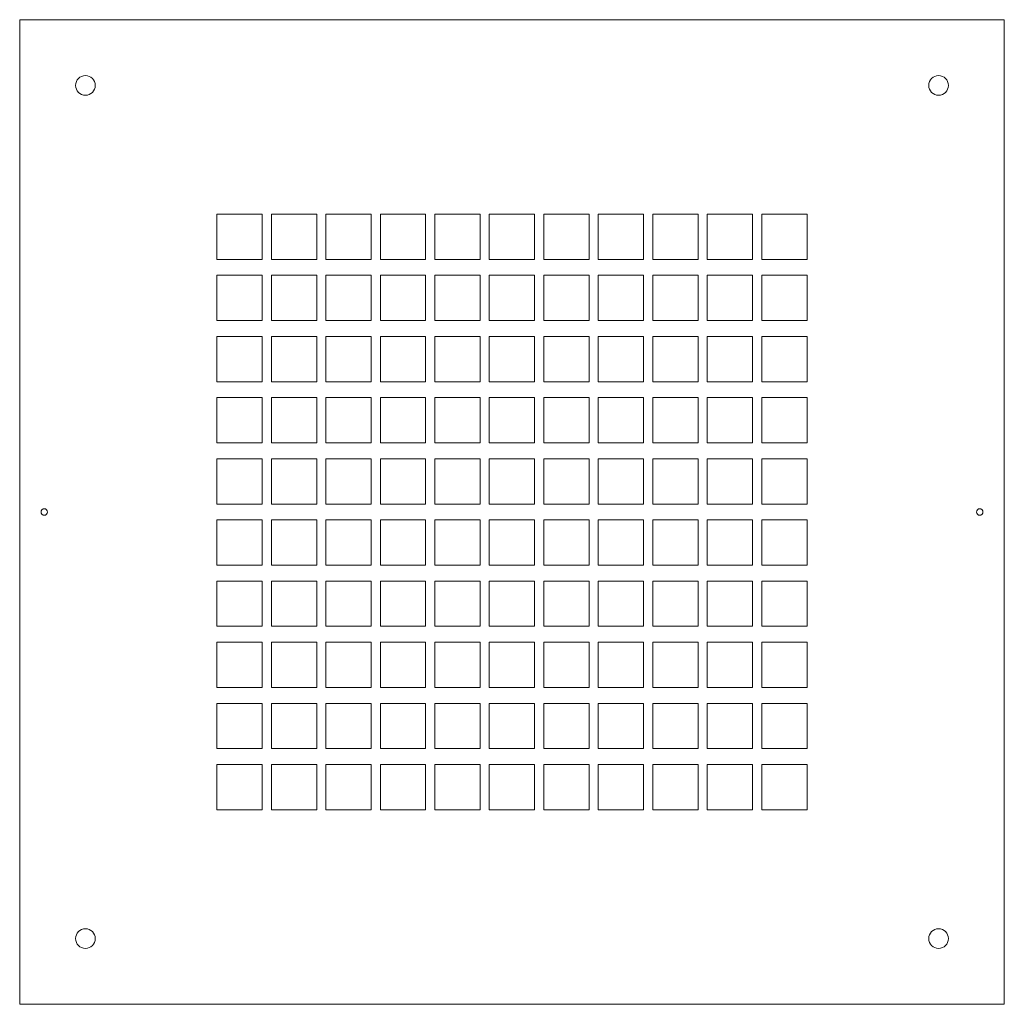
# Model space of a CAD drawing. Header units: millimetres. Extents: x 0 to 600, y 0 to 600.
import ezdxf

# ---------------------------------------------------------------- set-up
doc = ezdxf.new("R2010")
doc.units = ezdxf.units.MM
doc.layers.add('CUT_RED', color=1, linetype='Continuous', lineweight=0)

msp = doc.modelspace()

# ---------------------------------------------------------------- linework, layer by layer
at = {"layer": 'CUT_RED', "lineweight": 0}
for points in [[(0, 600), (600, 600), (600, 0), (0, 0)], [(120.172, 481.559), (147.772, 481.559), (147.772, 453.959), (120.172, 453.959)], [(153.372, 481.559), (180.972, 481.559), (180.972, 453.959), (153.372, 453.959)], [(186.572, 481.559), (214.172, 481.559), (214.172, 453.959), (186.572, 453.959)], [(219.772, 481.559), (247.372, 481.559), (247.372, 453.959), (219.772, 453.959)], [(252.972, 481.559), (280.572, 481.559), (280.572, 453.959), (252.972, 453.959)], [(286.172, 481.559), (313.772, 481.559), (313.772, 453.959), (286.172, 453.959)], [(319.372, 481.559), (346.972, 481.559), (346.972, 453.959), (319.372, 453.959)], [(352.572, 481.559), (380.172, 481.559), (380.172, 453.959), (352.572, 453.959)], [(385.772, 481.559), (413.372, 481.559), (413.372, 453.959), (385.772, 453.959)], [(418.972, 481.559), (446.572, 481.559), (446.572, 453.959), (418.972, 453.959)], [(452.172, 481.559), (479.772, 481.559), (479.772, 453.959), (452.172, 453.959)], [(120.172, 444.2876), (147.772, 444.2876), (147.772, 416.6876), (120.172, 416.6876)], [(153.372, 444.2876), (180.972, 444.2876), (180.972, 416.6876), (153.372, 416.6876)], [(186.572, 444.2876), (214.172, 444.2876), (214.172, 416.6876), (186.572, 416.6876)], [(219.772, 444.2876), (247.372, 444.2876), (247.372, 416.6876), (219.772, 416.6876)], [(252.972, 444.2876), (280.572, 444.2876), (280.572, 416.6876), (252.972, 416.6876)], [(286.172, 444.2876), (313.772, 444.2876), (313.772, 416.6876), (286.172, 416.6876)], [(319.372, 444.2876), (346.972, 444.2876), (346.972, 416.6876), (319.372, 416.6876)], [(352.572, 444.2876), (380.172, 444.2876), (380.172, 416.6876), (352.572, 416.6876)], [(385.772, 444.2876), (413.372, 444.2876), (413.372, 416.6876), (385.772, 416.6876)], [(418.972, 444.2876), (446.572, 444.2876), (446.572, 416.6876), (418.972, 416.6876)], [(452.172, 444.2876), (479.772, 444.2876), (479.772, 416.6876), (452.172, 416.6876)], [(120.172, 407.0162), (147.772, 407.0162), (147.772, 379.4162), (120.172, 379.4162)], [(153.372, 407.0162), (180.972, 407.0162), (180.972, 379.4162), (153.372, 379.4162)], [(186.572, 407.0162), (214.172, 407.0162), (214.172, 379.4162), (186.572, 379.4162)], [(219.772, 407.0162), (247.372, 407.0162), (247.372, 379.4162), (219.772, 379.4162)], [(252.972, 407.0162), (280.572, 407.0162), (280.572, 379.4162), (252.972, 379.4162)], [(286.172, 407.0162), (313.772, 407.0162), (313.772, 379.4162), (286.172, 379.4162)], [(319.372, 407.0162), (346.972, 407.0162), (346.972, 379.4162), (319.372, 379.4162)], [(352.572, 407.0162), (380.172, 407.0162), (380.172, 379.4162), (352.572, 379.4162)], [(385.772, 407.0162), (413.372, 407.0162), (413.372, 379.4162), (385.772, 379.4162)], [(418.972, 407.0162), (446.572, 407.0162), (446.572, 379.4162), (418.972, 379.4162)], [(452.172, 407.0162), (479.772, 407.0162), (479.772, 379.4162), (452.172, 379.4162)], [(120.172, 369.7448), (147.772, 369.7448), (147.772, 342.1448), (120.172, 342.1448)], [(153.372, 369.7448), (180.972, 369.7448), (180.972, 342.1448), (153.372, 342.1448)], [(186.572, 369.7448), (214.172, 369.7448), (214.172, 342.1448), (186.572, 342.1448)], [(219.772, 369.7448), (247.372, 369.7448), (247.372, 342.1448), (219.772, 342.1448)], [(252.972, 369.7448), (280.572, 369.7448), (280.572, 342.1448), (252.972, 342.1448)], [(286.172, 369.7448), (313.772, 369.7448), (313.772, 342.1448), (286.172, 342.1448)], [(319.372, 369.7448), (346.972, 369.7448), (346.972, 342.1448), (319.372, 342.1448)], [(352.572, 369.7448), (380.172, 369.7448), (380.172, 342.1448), (352.572, 342.1448)], [(385.772, 369.7448), (413.372, 369.7448), (413.372, 342.1448), (385.772, 342.1448)], [(418.972, 369.7448), (446.572, 369.7448), (446.572, 342.1448), (418.972, 342.1448)], [(452.172, 369.7448), (479.772, 369.7448), (479.772, 342.1448), (452.172, 342.1448)], [(120.172, 332.4734), (147.772, 332.4734), (147.772, 304.8734), (120.172, 304.8734)], [(153.372, 332.4734), (180.972, 332.4734), (180.972, 304.8734), (153.372, 304.8734)], [(186.572, 332.4734), (214.172, 332.4734), (214.172, 304.8734), (186.572, 304.8734)], [(219.772, 332.4734), (247.372, 332.4734), (247.372, 304.8734), (219.772, 304.8734)], [(252.972, 332.4734), (280.572, 332.4734), (280.572, 304.8734), (252.972, 304.8734)], [(286.172, 332.4734), (313.772, 332.4734), (313.772, 304.8734), (286.172, 304.8734)], [(319.372, 332.4734), (346.972, 332.4734), (346.972, 304.8734), (319.372, 304.8734)], [(352.572, 332.4734), (380.172, 332.4734), (380.172, 304.8734), (352.572, 304.8734)], [(385.772, 332.4734), (413.372, 332.4734), (413.372, 304.8734), (385.772, 304.8734)], [(418.972, 332.4734), (446.572, 332.4734), (446.572, 304.8734), (418.972, 304.8734)], [(452.172, 332.4734), (479.772, 332.4734), (479.772, 304.8734), (452.172, 304.8734)], [(120.172, 295.202), (147.772, 295.202), (147.772, 267.602), (120.172, 267.602)], [(153.372, 295.202), (180.972, 295.202), (180.972, 267.602), (153.372, 267.602)], [(186.572, 295.202), (214.172, 295.202), (214.172, 267.602), (186.572, 267.602)], [(219.772, 295.202), (247.372, 295.202), (247.372, 267.602), (219.772, 267.602)], [(252.972, 295.202), (280.572, 295.202), (280.572, 267.602), (252.972, 267.602)], [(286.172, 295.202), (313.772, 295.202), (313.772, 267.602), (286.172, 267.602)], [(319.372, 295.202), (346.972, 295.202), (346.972, 267.602), (319.372, 267.602)], [(352.572, 295.202), (380.172, 295.202), (380.172, 267.602), (352.572, 267.602)], [(385.772, 295.202), (413.372, 295.202), (413.372, 267.602), (385.772, 267.602)], [(418.972, 295.202), (446.572, 295.202), (446.572, 267.602), (418.972, 267.602)], [(452.172, 295.202), (479.772, 295.202), (479.772, 267.602), (452.172, 267.602)], [(120.172, 257.9306), (147.772, 257.9306), (147.772, 230.3306), (120.172, 230.3306)], [(153.372, 257.9306), (180.972, 257.9306), (180.972, 230.3306), (153.372, 230.3306)], [(186.572, 257.9306), (214.172, 257.9306), (214.172, 230.3306), (186.572, 230.3306)], [(219.772, 257.9306), (247.372, 257.9306), (247.372, 230.3306), (219.772, 230.3306)], [(252.972, 257.9306), (280.572, 257.9306), (280.572, 230.3306), (252.972, 230.3306)], [(286.172, 257.9306), (313.772, 257.9306), (313.772, 230.3306), (286.172, 230.3306)], [(319.372, 257.9306), (346.972, 257.9306), (346.972, 230.3306), (319.372, 230.3306)], [(352.572, 257.9306), (380.172, 257.9306), (380.172, 230.3306), (352.572, 230.3306)], [(385.772, 257.9306), (413.372, 257.9306), (413.372, 230.3306), (385.772, 230.3306)], [(418.972, 257.9306), (446.572, 257.9306), (446.572, 230.3306), (418.972, 230.3306)], [(452.172, 257.9306), (479.772, 257.9306), (479.772, 230.3306), (452.172, 230.3306)], [(120.172, 220.6592), (147.772, 220.6592), (147.772, 193.0592), (120.172, 193.0592)], [(153.372, 220.6592), (180.972, 220.6592), (180.972, 193.0592), (153.372, 193.0592)], [(186.572, 220.6592), (214.172, 220.6592), (214.172, 193.0592), (186.572, 193.0592)], [(219.772, 220.6592), (247.372, 220.6592), (247.372, 193.0592), (219.772, 193.0592)], [(252.972, 220.6592), (280.572, 220.6592), (280.572, 193.0592), (252.972, 193.0592)], [(286.172, 220.6592), (313.772, 220.6592), (313.772, 193.0592), (286.172, 193.0592)], [(319.372, 220.6592), (346.972, 220.6592), (346.972, 193.0592), (319.372, 193.0592)], [(352.572, 220.6592), (380.172, 220.6592), (380.172, 193.0592), (352.572, 193.0592)], [(385.772, 220.6592), (413.372, 220.6592), (413.372, 193.0592), (385.772, 193.0592)], [(418.972, 220.6592), (446.572, 220.6592), (446.572, 193.0592), (418.972, 193.0592)], [(452.172, 220.6592), (479.772, 220.6592), (479.772, 193.0592), (452.172, 193.0592)], [(120.172, 183.3878), (147.772, 183.3878), (147.772, 155.7878), (120.172, 155.7878)], [(153.372, 183.3878), (180.972, 183.3878), (180.972, 155.7878), (153.372, 155.7878)], [(186.572, 183.3878), (214.172, 183.3878), (214.172, 155.7878), (186.572, 155.7878)], [(219.772, 183.3878), (247.372, 183.3878), (247.372, 155.7878), (219.772, 155.7878)], [(252.972, 183.3878), (280.572, 183.3878), (280.572, 155.7878), (252.972, 155.7878)], [(286.172, 183.3878), (313.772, 183.3878), (313.772, 155.7878), (286.172, 155.7878)], [(319.372, 183.3878), (346.972, 183.3878), (346.972, 155.7878), (319.372, 155.7878)], [(352.572, 183.3878), (380.172, 183.3878), (380.172, 155.7878), (352.572, 155.7878)], [(385.772, 183.3878), (413.372, 183.3878), (413.372, 155.7878), (385.772, 155.7878)], [(418.972, 183.3878), (446.572, 183.3878), (446.572, 155.7878), (418.972, 155.7878)], [(452.172, 183.3878), (479.772, 183.3878), (479.772, 155.7878), (452.172, 155.7878)], [(120.172, 146.1164), (147.772, 146.1164), (147.772, 118.5164), (120.172, 118.5164)], [(153.372, 146.1164), (180.972, 146.1164), (180.972, 118.5164), (153.372, 118.5164)], [(186.572, 146.1164), (214.172, 146.1164), (214.172, 118.5164), (186.572, 118.5164)], [(219.772, 146.1164), (247.372, 146.1164), (247.372, 118.5164), (219.772, 118.5164)], [(252.972, 146.1164), (280.572, 146.1164), (280.572, 118.5164), (252.972, 118.5164)], [(286.172, 146.1164), (313.772, 146.1164), (313.772, 118.5164), (286.172, 118.5164)], [(319.372, 146.1164), (346.972, 146.1164), (346.972, 118.5164), (319.372, 118.5164)], [(352.572, 146.1164), (380.172, 146.1164), (380.172, 118.5164), (352.572, 118.5164)], [(385.772, 146.1164), (413.372, 146.1164), (413.372, 118.5164), (385.772, 118.5164)], [(418.972, 146.1164), (446.572, 146.1164), (446.572, 118.5164), (418.972, 118.5164)], [(452.172, 146.1164), (479.772, 146.1164), (479.772, 118.5164), (452.172, 118.5164)]]:
    msp.add_lwpolyline(points, close=True, dxfattribs=at)
for centre, radius in [((40.06, 559.95), 6), ((559.94, 559.95), 6), ((15, 300), 2), ((585, 300), 2), ((40.06, 40.05), 6), ((559.94, 40.05), 6)]:
    msp.add_circle(centre, radius, dxfattribs=at)

doc.saveas('drawing.dxf')
